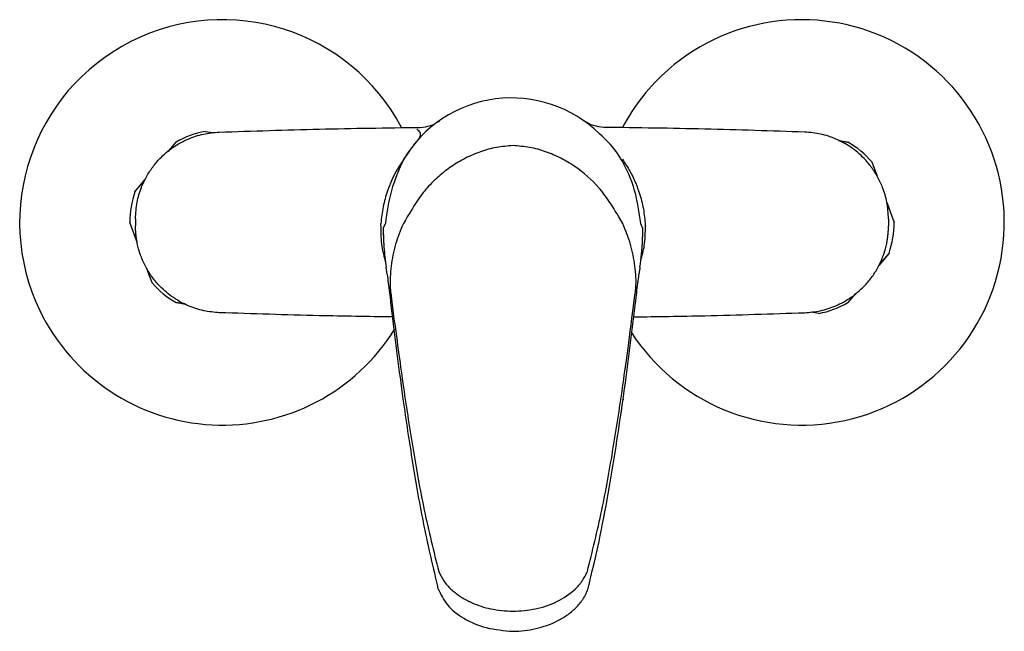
# Model space of a CAD drawing. Header units: millimetres. Extents: x 3958.097 to 3958.267, y 1998.767 to 1998.872.
import ezdxf

# ---------------------------------------------------------------- set-up
doc = ezdxf.new("R2010")
doc.units = ezdxf.units.MM
doc.layers.add('SANINDUSA', color=3, linetype='Continuous')

msp = doc.modelspace()

# ---------------------------------------------------------------- linework, layer by layer
at = {"layer": 'SANINDUSA'}
for p, q in [((3958.128785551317, 1998.853142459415), (3958.13007736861, 1998.852922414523)), ((3958.23828984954, 1998.851523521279), (3958.239762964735, 1998.85127259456)), ((3958.122455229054, 1998.849704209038), (3958.123762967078, 1998.851281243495)), ((3958.24388611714, 1998.847853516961), (3958.244756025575, 1998.845506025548)), ((3958.116654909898, 1998.842709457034), (3958.118426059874, 1998.844845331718)), ((3958.246489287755, 1998.840828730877), (3958.247755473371, 1998.83741186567)), ((3958.116755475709, 1998.83802338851), (3958.116755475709, 1998.836817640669)), ((3958.246755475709, 1998.83802338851), (3958.246755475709, 1998.836817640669)), ((3958.117020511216, 1998.834015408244), (3958.115755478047, 1998.837429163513)), ((3958.24685604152, 1998.832131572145), (3958.245077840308, 1998.829987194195)), ((3958.11962483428, 1998.826987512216), (3958.118754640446, 1998.829335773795)), ((3958.241068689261, 1998.82515245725), (3958.23974798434, 1998.823559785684)), ((3958.12537161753, 1998.823291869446), (3958.12374798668, 1998.823568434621)), ((3958.234725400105, 1998.821698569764), (3958.23337208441, 1998.821929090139))]:
    msp.add_line(p, q, dxfattribs=at)
for centre, radius, start, end in [((3958.131755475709, 1998.837420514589), 0.03500000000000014, 27.91052545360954, 205.7838716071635), ((3958.231755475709, 1998.837420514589), 0.03500000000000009, 212.7724285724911, 131.1328427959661), ((3958.231755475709, 1998.837420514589), 0.03500000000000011, 131.1328427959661, 152.0504874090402), ((3958.18169042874, 1998.837223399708), 0.02168626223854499, 45.66997887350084, 149.2276278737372), ((3958.131755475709, 1998.837420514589), 0.01600000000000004, 100.6972978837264, 119.9690282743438), ((3958.185766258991, 1998.83938321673), 0.01735022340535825, 33.19897838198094, 50.31908542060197), ((3958.231755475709, 1998.837420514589), 0.01599999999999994, 40.69729783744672, 59.96902828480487), ((3958.131755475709, 1998.837420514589), 0.01600000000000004, 160.6972978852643, 179.9690283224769), ((3958.231755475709, 1998.837420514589), 0.01599999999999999, 340.6972978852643, 359.9690283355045), ((3958.131755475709, 1998.837420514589), 0.01600000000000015, 220.6972978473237, 239.9690282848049), ((3958.231755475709, 1998.837420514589), 0.01600000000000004, 280.6972979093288, 299.9690282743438), ((3958.131755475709, 1998.837420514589), 0.03500000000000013, 205.7838716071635, 328.3005100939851)]:
    msp.add_arc(centre, radius, start, end, dxfattribs=at)
for points, knots in [([(3958.165884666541, 1998.85383108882), (3958.166495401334, 1998.853885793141), (3958.167716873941, 1998.853995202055), (3958.16876864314, 1998.854625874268), (3958.169294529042, 1998.854941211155)], [0, 0, 0, 0, 0.4999987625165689, 0.9999999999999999, 0.9999999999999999, 0.9999999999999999, 0.9999999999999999]), ([(3958.197626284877, 1998.85383108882), (3958.197015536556, 1998.853885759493), (3958.195794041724, 1998.853995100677), (3958.194742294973, 1998.854625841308), (3958.194216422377, 1998.854941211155)], [0, 0, 0, 0, 0.5000007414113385, 1, 1, 1, 1]), ([(3958.131217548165, 1998.853013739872), (3958.136955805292, 1998.853202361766), (3958.148433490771, 1998.853579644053), (3958.160067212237, 1998.853747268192), (3958.165884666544, 1998.853831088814)], [0, 0, 0, 0, 0.4999489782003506, 1, 1, 1, 1]), ([(3958.163057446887, 1998.848318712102), (3958.163754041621, 1998.849224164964), (3958.164492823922, 1998.850397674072), (3958.165632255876, 1998.851731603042), (3958.165983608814, 1998.852347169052), (3958.166006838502, 1998.85293567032), (3958.165570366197, 1998.853312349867), (3958.165345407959, 1998.853506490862)], [0, 0, 0, 0, 0.2675809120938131, 0.4086333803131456, 0.5823371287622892, 0.7847361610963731, 1, 1, 1, 1]), ([(3958.232293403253, 1998.853013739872), (3958.226555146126, 1998.853202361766), (3958.215077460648, 1998.853579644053), (3958.203443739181, 1998.853747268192), (3958.197626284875, 1998.853831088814)], [0, 0, 0, 0, 0.4999489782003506, 1, 1, 1, 1]), ([(3958.116755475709, 1998.83802338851), (3958.116809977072, 1998.838997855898), (3958.116913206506, 1998.840843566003), (3958.117648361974, 1998.843286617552), (3958.118587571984, 1998.845304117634), (3958.119671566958, 1998.84698169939), (3958.121166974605, 1998.848744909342), (3958.123186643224, 1998.850458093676), (3958.125749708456, 1998.851861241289), (3958.128453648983, 1998.852765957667), (3958.130294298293, 1998.852930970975), (3958.131217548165, 1998.853013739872)], [0, 0, 0, 0, 0.1269321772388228, 0.2404185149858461, 0.3301559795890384, 0.4167076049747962, 0.500117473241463, 0.6311319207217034, 0.7595782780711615, 0.8794070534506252, 1, 1, 1, 1]), ([(3958.246755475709, 1998.83802338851), (3958.246700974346, 1998.838997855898), (3958.246597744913, 1998.840843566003), (3958.245862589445, 1998.843286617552), (3958.244923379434, 1998.845304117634), (3958.24383938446, 1998.84698169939), (3958.242343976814, 1998.848744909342), (3958.240324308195, 1998.850458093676), (3958.237761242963, 1998.851861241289), (3958.235057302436, 1998.852765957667), (3958.233216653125, 1998.852930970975), (3958.232293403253, 1998.853013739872)], [0, 0, 0, 0, 0.1269321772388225, 0.240418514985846, 0.330155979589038, 0.416707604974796, 0.5001174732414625, 0.6311319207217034, 0.7595782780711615, 0.8794070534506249, 1, 1, 1, 1]), ([(3958.18193547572, 1998.850676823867), (3958.180977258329, 1998.850601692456), (3958.179072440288, 1998.850452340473), (3958.176309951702, 1998.849682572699), (3958.173699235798, 1998.84857158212), (3958.171276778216, 1998.847126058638), (3958.16907707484, 1998.845400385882), (3958.166432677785, 1998.842823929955), (3958.16491163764, 1998.840502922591), (3958.162995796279, 1998.837227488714)], [0, 0, 0, 0, 0.1276912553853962, 0.2538344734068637, 0.3803959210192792, 0.5062647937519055, 0.6306313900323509, 0.7550614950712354, 0.9999999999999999, 0.9999999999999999, 0.9999999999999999, 0.9999999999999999]), ([(3958.200875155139, 1998.837227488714), (3958.198960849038, 1998.840493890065), (3958.196928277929, 1998.843581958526), (3958.193403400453, 1998.846631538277), (3958.190196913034, 1998.848562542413), (3958.187580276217, 1998.849676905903), (3958.184807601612, 1998.850451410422), (3958.182895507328, 1998.850601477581), (3958.181935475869, 1998.850676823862)], [0, 0, 0, 0, 0.2440987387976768, 0.4926461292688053, 0.6179497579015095, 0.7451065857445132, 0.8720221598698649, 1, 1, 1, 1]), ([(3958.163057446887, 1998.848318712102), (3958.162613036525, 1998.847644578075), (3958.161485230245, 1998.845933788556), (3958.160288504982, 1998.843166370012), (3958.159421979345, 1998.840114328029), (3958.159217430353, 1998.838195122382), (3958.15911429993, 1998.837227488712)], [0, 0, 0, 0, 0.2020607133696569, 0.5127813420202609, 0.7543519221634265, 1, 1, 1, 1]), ([(3958.163057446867, 1998.848318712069), (3958.162263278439, 1998.846544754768), (3958.160675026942, 1998.842997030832), (3958.160152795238, 1998.839150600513), (3958.159891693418, 1998.837227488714)], [0, 0, 0, 0, 0.5000268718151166, 1, 1, 1, 1]), ([(3958.203979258, 1998.837227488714), (3958.20371803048, 1998.839150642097), (3958.203195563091, 1998.842997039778), (3958.201607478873, 1998.846544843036), (3958.200284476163, 1998.848883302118)], [0, 0, 0, 0, 0.4999881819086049, 0.9999999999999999, 0.9999999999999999, 0.9999999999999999, 0.9999999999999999]), ([(3958.20081341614, 1998.848318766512), (3958.201257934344, 1998.847644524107), (3958.202387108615, 1998.845931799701), (3958.203582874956, 1998.843162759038), (3958.204451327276, 1998.840111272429), (3958.204654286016, 1998.838194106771), (3958.204756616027, 1998.837227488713)], [0, 0, 0, 0, 0.202091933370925, 0.5133580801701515, 0.7546394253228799, 1, 1, 1, 1]), ([(3958.246478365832, 1998.840858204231), (3958.246593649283, 1998.840547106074), (3958.247030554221, 1998.83936809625), (3958.247448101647, 1998.83824132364), (3958.247755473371, 1998.83741186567)], [0, 0, 0, 0, 0.2638639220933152, 1, 1, 1, 1]), ([(3958.117020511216, 1998.834015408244), (3958.116909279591, 1998.834315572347), (3958.116476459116, 1998.835483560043), (3958.116062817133, 1998.836599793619), (3958.115755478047, 1998.837429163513)], [0, 0, 0, 0, 0.2569925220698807, 1, 1, 1, 1]), ([(3958.131217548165, 1998.821827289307), (3958.130320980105, 1998.821906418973), (3958.128483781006, 1998.822068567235), (3958.125793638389, 1998.822959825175), (3958.123204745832, 1998.824370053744), (3958.121171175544, 1998.826088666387), (3958.11967670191, 1998.827854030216), (3958.118593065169, 1998.829530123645), (3958.117803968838, 1998.831207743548), (3958.117321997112, 1998.832670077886), (3958.11710086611, 1998.833592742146), (3958.116970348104, 1998.834267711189), (3958.116878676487, 1998.834854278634), (3958.116804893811, 1998.835544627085), (3958.116762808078, 1998.836194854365), (3958.116757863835, 1998.836614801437), (3958.116755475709, 1998.836817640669)], [0, 0, 0, 0, 0.1170821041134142, 0.2399183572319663, 0.366380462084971, 0.4997327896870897, 0.5844239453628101, 0.6673368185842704, 0.7593541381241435, 0.8253889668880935, 0.8678315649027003, 0.8830143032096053, 0.9150524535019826, 0.9452294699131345, 0.9735452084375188, 1, 1, 1, 1]), ([(3958.159086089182, 1998.836740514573), (3958.159098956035, 1998.83556352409), (3958.159121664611, 1998.833486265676), (3958.159669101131, 1998.831485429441), (3958.159906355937, 1998.830618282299)], [0, 0, 0, 0, 0.5666076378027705, 0.9999999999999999, 0.9999999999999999, 0.9999999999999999, 0.9999999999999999]), ([(3958.159521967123, 1998.836476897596), (3958.15952168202, 1998.836475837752), (3958.159521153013, 1998.83647387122), (3958.159520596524, 1998.836470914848), (3958.159520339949, 1998.836469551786)], [0, 0, 0, 0, 0.538940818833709, 1, 1, 1, 1]), ([(3958.159520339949, 1998.836469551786), (3958.159520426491, 1998.836469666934), (3958.159520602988, 1998.836469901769), (3958.159520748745, 1998.836469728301), (3958.159520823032, 1998.83646963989)], [0, 0, 0, 0, 0.4903346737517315, 1, 1, 1, 1]), ([(3958.159520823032, 1998.83646963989), (3958.159521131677, 1998.836468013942), (3958.159521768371, 1998.836464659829), (3958.159522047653, 1998.836458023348), (3958.15952219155, 1998.836454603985)], [0, 0, 0, 0, 0.4847625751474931, 1, 1, 1, 1]), ([(3958.159521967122, 1998.836476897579), (3958.159522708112, 1998.836472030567), (3958.159524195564, 1998.836462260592), (3958.15952476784, 1998.83644441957), (3958.159525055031, 1998.836435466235)], [0, 0, 0, 0, 0.4981601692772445, 1, 1, 1, 1]), ([(3958.15952219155, 1998.836454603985), (3958.159522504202, 1998.836444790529), (3958.159523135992, 1998.836424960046), (3958.159523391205, 1998.836402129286), (3958.159523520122, 1998.836390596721)], [0, 0, 0, 0, 0.4948671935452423, 1, 1, 1, 1]), ([(3958.159523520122, 1998.836390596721), (3958.159526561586, 1998.836076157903), (3958.159532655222, 1998.835446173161), (3958.159547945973, 1998.834778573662), (3958.159573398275, 1998.83443518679), (3958.159574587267, 1998.83441914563)], [0, 0, 0, 0, 0.4871639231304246, 0.9760430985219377, 1, 1, 1, 1]), ([(3958.159525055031, 1998.836435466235), (3958.159525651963, 1998.836410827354), (3958.159526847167, 1998.836361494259), (3958.159527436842, 1998.83630670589), (3958.159527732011, 1998.836279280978)], [0, 0, 0, 0, 0.499439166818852, 1, 1, 1, 1]), ([(3958.162995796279, 1998.837227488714), (3958.162504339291, 1998.836043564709), (3958.161518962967, 1998.833669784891), (3958.160831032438, 1998.829885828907), (3958.160609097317, 1998.826908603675), (3958.160826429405, 1998.825243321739), (3958.160879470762, 1998.824836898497)], [0, 0, 0, 0, 0.3007510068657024, 0.6030088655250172, 0.9031116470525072, 0.9999999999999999, 0.9999999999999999, 0.9999999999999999, 0.9999999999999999]), ([(3958.202991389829, 1998.82482953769), (3958.203044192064, 1998.825233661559), (3958.203262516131, 1998.826904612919), (3958.203040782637, 1998.82987998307), (3958.202351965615, 1998.833668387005), (3958.201368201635, 1998.83603925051), (3958.200875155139, 1998.837227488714)], [0, 0, 0, 0, 0.09628798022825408, 0.3981267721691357, 0.698350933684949, 1, 1, 1, 1]), ([(3958.203993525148, 1998.830792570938), (3958.204230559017, 1998.831655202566), (3958.204764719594, 1998.833599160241), (3958.204777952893, 1998.835617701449), (3958.204785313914, 1998.83674051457)], [0, 0, 0, 0, 0.4437502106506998, 1, 1, 1, 1]), ([(3958.204330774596, 1998.835360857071), (3958.204335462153, 1998.83553844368), (3958.204344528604, 1998.835881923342), (3958.204338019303, 1998.836324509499), (3958.204349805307, 1998.83641302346), (3958.204350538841, 1998.83641853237)], [0, 0, 0, 0, 0.5009640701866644, 0.9689411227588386, 1, 1, 1, 1]), ([(3958.232293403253, 1998.821827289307), (3958.233189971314, 1998.821906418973), (3958.235027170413, 1998.822068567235), (3958.237717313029, 1998.822959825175), (3958.240306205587, 1998.824370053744), (3958.242339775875, 1998.826088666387), (3958.243834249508, 1998.827854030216), (3958.24491788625, 1998.829530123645), (3958.24570698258, 1998.831207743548), (3958.246188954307, 1998.832670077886), (3958.246410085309, 1998.833592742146), (3958.246540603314, 1998.834267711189), (3958.246632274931, 1998.834854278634), (3958.246706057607, 1998.835544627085), (3958.24674814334, 1998.836194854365), (3958.246753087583, 1998.836614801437), (3958.246755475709, 1998.836817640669)], [0, 0, 0, 0, 0.1170821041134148, 0.239918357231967, 0.3663804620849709, 0.4997327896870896, 0.58442394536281, 0.6673368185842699, 0.7593541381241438, 0.8253889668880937, 0.8678315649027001, 0.8830143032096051, 0.9150524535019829, 0.9452294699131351, 0.9735452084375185, 1, 1, 1, 1]), ([(3958.159529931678, 1998.836060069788), (3958.159530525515, 1998.836004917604), (3958.159531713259, 1998.83589460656), (3958.159533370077, 1998.835782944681), (3958.159534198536, 1998.835727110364)], [0, 0, 0, 0, 0.4999697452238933, 1, 1, 1, 1]), ([(3958.159535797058, 1998.835631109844), (3958.159538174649, 1998.835508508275), (3958.159542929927, 1998.835263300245), (3958.159550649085, 1998.835016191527), (3958.159554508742, 1998.834892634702)], [0, 0, 0, 0, 0.4999900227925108, 1, 1, 1, 1]), ([(3958.159558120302, 1998.834787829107), (3958.159569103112, 1998.834513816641), (3958.159591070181, 1998.833965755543), (3958.159628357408, 1998.833412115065), (3958.159647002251, 1998.83313527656)], [0, 0, 0, 0, 0.4999670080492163, 0.9999999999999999, 0.9999999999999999, 0.9999999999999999, 0.9999999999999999]), ([(3958.204237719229, 1998.833325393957), (3958.20425217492, 1998.833549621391), (3958.204281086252, 1998.833998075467), (3958.204299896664, 1998.834443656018), (3958.204309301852, 1998.8346664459)], [0, 0, 0, 0, 0.5000008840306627, 0.9999999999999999, 0.9999999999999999, 0.9999999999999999, 0.9999999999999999]), ([(3958.159647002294, 1998.83313527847), (3958.159692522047, 1998.83257219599), (3958.159783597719, 1998.831445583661), (3958.159943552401, 1998.830287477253), (3958.1600235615, 1998.829708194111)], [0, 0, 0, 0, 0.4998014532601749, 0.9999999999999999, 0.9999999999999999, 0.9999999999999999, 0.9999999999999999]), ([(3958.203979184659, 1998.830666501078), (3958.204025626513, 1998.831053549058), (3958.204118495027, 1998.831827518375), (3958.20418077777, 1998.832587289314), (3958.204211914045, 1998.832967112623)], [0, 0, 0, 0, 0.5000818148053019, 1, 1, 1, 1]), ([(3958.203847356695, 1998.82970800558), (3958.203839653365, 1998.829656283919), (3958.203828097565, 1998.82957869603), (3958.203814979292, 1998.829488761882), (3958.203808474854, 1998.829443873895), (3958.203805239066, 1998.829421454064), (3958.20380362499, 1998.829410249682), (3958.203802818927, 1998.829404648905), (3958.203802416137, 1998.829401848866), (3958.203802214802, 1998.829400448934), (3958.20380211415, 1998.829399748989), (3958.203802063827, 1998.829399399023), (3958.203802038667, 1998.829399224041), (3958.203802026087, 1998.82939913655), (3958.203802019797, 1998.829399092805), (3958.203802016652, 1998.829399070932), (3958.203787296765, 1998.829296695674), (3958.203743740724, 1998.828987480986), (3958.203704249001, 1998.828681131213), (3958.203677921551, 1998.828476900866)], [0, 0, 0, 0, 0.1249827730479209, 0.1874871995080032, 0.21874246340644, 0.2343708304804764, 0.2421851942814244, 0.2460924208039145, 0.2480460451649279, 0.2490228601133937, 0.2495112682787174, 0.2497554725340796, 0.2498775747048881, 0.2499386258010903, 0.2499691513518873, 0.2499844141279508, 0.2499920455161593, 0.5000016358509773, 0.9999999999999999, 0.9999999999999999, 0.9999999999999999, 0.9999999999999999]), ([(3958.203847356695, 1998.82970800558), (3958.203870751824, 1998.829868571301), (3958.203917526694, 1998.830189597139), (3958.203958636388, 1998.83050756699), (3958.203979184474, 1998.830666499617)], [0, 0, 0, 0, 0.5001644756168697, 1, 1, 1, 1]), ([(3958.16019297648, 1998.828477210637), (3958.160322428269, 1998.827437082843), (3958.16058109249, 1998.825358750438), (3958.160876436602, 1998.822911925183), (3958.16102397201, 1998.82168964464)], [0, 0, 0, 0, 0.5004626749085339, 1, 1, 1, 1]), ([(3958.202846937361, 1998.8216892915), (3958.202994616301, 1998.822912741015), (3958.203289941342, 1998.825359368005), (3958.203548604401, 1998.827437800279), (3958.203677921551, 1998.828476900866)], [0, 0, 0, 0, 0.5000555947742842, 1, 1, 1, 1]), ([(3958.194769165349, 1998.777118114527), (3958.195635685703, 1998.780625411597), (3958.197369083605, 1998.787641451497), (3958.199285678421, 1998.798536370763), (3958.200987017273, 1998.809590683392), (3958.20197546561, 1998.817081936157), (3958.202991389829, 1998.82482953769)], [0, 0, 0, 0, 0.2498940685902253, 0.4998911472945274, 0.7499365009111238, 1, 1, 1, 1]), ([(3958.161164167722, 1998.821092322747), (3958.1569247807, 1998.821155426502), (3958.146871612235, 1998.821305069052), (3958.13695332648, 1998.821635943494), (3958.131217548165, 1998.821827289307)], [0, 0, 0, 0, 0.4216966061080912, 1, 1, 1, 1]), ([(3958.16102397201, 1998.82168964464), (3958.16131945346, 1998.819246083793), (3958.161910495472, 1998.814358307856), (3958.162588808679, 1998.809379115), (3958.16292801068, 1998.806889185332)], [0, 0, 0, 0, 0.499933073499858, 1, 1, 1, 1]), ([(3958.161171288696, 1998.822267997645), (3958.161895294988, 1998.817083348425), (3958.162883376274, 1998.809594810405), (3958.164584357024, 1998.798542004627), (3958.166500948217, 1998.787645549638), (3958.168234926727, 1998.780626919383), (3958.16910179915, 1998.777118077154)], [0, 0, 0, 0, 0.2499686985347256, 0.4999266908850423, 0.7499970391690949, 1, 1, 1, 1]), ([(3958.200942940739, 1998.806889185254), (3958.201282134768, 1998.809379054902), (3958.201960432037, 1998.814358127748), (3958.202551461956, 1998.81924578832), (3958.202846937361, 1998.8216892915)], [0, 0, 0, 0, 0.5000669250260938, 1, 1, 1, 1]), ([(3958.202707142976, 1998.821098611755), (3958.206826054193, 1998.821160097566), (3958.21675856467, 1998.821308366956), (3958.226557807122, 1998.821635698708), (3958.232293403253, 1998.821827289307)], [0, 0, 0, 0, 0.4146898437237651, 1, 1, 1, 1]), ([(3958.162928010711, 1998.806889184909), (3958.163462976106, 1998.803224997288), (3958.164528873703, 1998.795924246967), (3958.166446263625, 1998.784991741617), (3958.168135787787, 1998.777782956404), (3958.168977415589, 1998.774191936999)], [0, 0, 0, 0, 0.3358427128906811, 0.6691534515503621, 1, 1, 1, 1]), ([(3958.194895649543, 1998.774185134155), (3958.195543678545, 1998.776903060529), (3958.196839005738, 1998.782335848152), (3958.198923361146, 1998.793254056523), (3958.200135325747, 1998.801436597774), (3958.20094294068, 1998.806889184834)], [0, 0, 0, 0, 0.2503794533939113, 0.5004765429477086, 1, 1, 1, 1]), ([(3958.200942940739, 1998.806889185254), (3958.200939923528, 1998.806834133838), (3958.200936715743, 1998.806775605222), (3958.200859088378, 1998.806738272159), (3958.200854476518, 1998.806736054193)], [0, 0, 0, 0, 0.940589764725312, 1, 1, 1, 1]), ([(3958.169106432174, 1998.777120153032), (3958.169374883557, 1998.776574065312), (3958.169911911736, 1998.775481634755), (3958.171175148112, 1998.774074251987), (3958.172413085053, 1998.77308316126), (3958.173363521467, 1998.772490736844), (3958.17385570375, 1998.772219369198), (3958.174106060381, 1998.772089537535), (3958.174231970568, 1998.772026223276), (3958.174295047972, 1998.771994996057), (3958.174326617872, 1998.771979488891), (3958.174342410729, 1998.771971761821), (3958.174350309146, 1998.771967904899), (3958.174354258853, 1998.77196597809), (3958.174356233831, 1998.771965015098), (3958.174357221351, 1998.771964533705), (3958.174357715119, 1998.771964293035), (3958.174357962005, 1998.771964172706), (3958.174358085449, 1998.771964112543), (3958.17435814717, 1998.771964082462), (3958.174358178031, 1998.771964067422), (3958.174358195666, 1998.771964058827), (3958.174375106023, 1998.771955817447), (3958.174538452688, 1998.771876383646), (3958.175707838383, 1998.771334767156), (3958.178185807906, 1998.770512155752), (3958.180624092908, 1998.770349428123), (3958.181935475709, 1998.770261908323)], [0, 0, 0, 0, 0.1249391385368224, 0.249936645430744, 0.3749826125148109, 0.4374772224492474, 0.4688576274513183, 0.4845312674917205, 0.492351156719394, 0.4962571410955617, 0.4982091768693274, 0.4991849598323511, 0.4996727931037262, 0.4999166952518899, 0.5000386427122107, 0.5000996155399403, 0.500130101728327, 0.5001453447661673, 0.5001529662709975, 0.5001567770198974, 0.5001586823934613, 0.5001596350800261, 0.5001605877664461, 0.5038128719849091, 0.5354297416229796, 0.7501401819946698, 1, 1, 1, 1]), ([(3958.181935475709, 1998.770261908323), (3958.183243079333, 1998.770350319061), (3958.18586579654, 1998.770527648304), (3958.189587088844, 1998.771820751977), (3958.192022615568, 1998.773425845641), (3958.193211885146, 1998.774666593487), (3958.193559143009, 1998.775084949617), (3958.193723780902, 1998.775300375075), (3958.193804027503, 1998.77540985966), (3958.193843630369, 1998.775465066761), (3958.19386330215, 1998.775492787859), (3958.193873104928, 1998.775506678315), (3958.193877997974, 1998.775513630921), (3958.193880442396, 1998.775517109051), (3958.19388166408, 1998.775518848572), (3958.193882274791, 1998.775519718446), (3958.193882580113, 1998.775520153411), (3958.193882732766, 1998.775520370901), (3958.193882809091, 1998.775520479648), (3958.193882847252, 1998.775520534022), (3958.193882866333, 1998.775520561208), (3958.193882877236, 1998.775520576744), (3958.193904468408, 1998.775551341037), (3958.194091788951, 1998.775821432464), (3958.194416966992, 1998.776347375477), (3958.194649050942, 1998.776863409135), (3958.194764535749, 1998.777120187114)], [0, 0, 0, 0, 0.2492656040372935, 0.4999628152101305, 0.7495048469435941, 0.812126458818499, 0.8433683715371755, 0.8590440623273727, 0.8668994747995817, 0.8708320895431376, 0.8727996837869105, 0.8737837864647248, 0.8742759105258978, 0.8745219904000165, 0.8746450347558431, 0.8747065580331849, 0.8747373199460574, 0.8747527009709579, 0.8747603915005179, 0.8747642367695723, 0.8747661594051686, 0.8747671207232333, 0.8747680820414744, 0.882380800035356, 0.9414727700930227, 1, 1, 1, 1]), ([(3958.168977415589, 1998.774191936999), (3958.169476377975, 1998.773153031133), (3958.170473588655, 1998.771135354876), (3958.173497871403, 1998.768851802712), (3958.177395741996, 1998.767187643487), (3958.180372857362, 1998.766941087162), (3958.181938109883, 1998.766811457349)], [0, 0, 0, 0, 0.2098470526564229, 0.4459206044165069, 0.7086864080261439, 1, 1, 1, 1]), ([(3958.181932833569, 1998.76681145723), (3958.182595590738, 1998.76684011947), (3958.18391546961, 1998.766897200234), (3958.186518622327, 1998.767359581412), (3958.189027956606, 1998.768229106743), (3958.191273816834, 1998.769557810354), (3958.192781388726, 1998.770795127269), (3958.19384467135, 1998.772058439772), (3958.194423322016, 1998.77305366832), (3958.194663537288, 1998.773582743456), (3958.194768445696, 1998.773844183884), (3958.194811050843, 1998.773961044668), (3958.194895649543, 1998.774185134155)], [0, 0, 0, 0, 0.1243280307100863, 0.2475988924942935, 0.4958847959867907, 0.6203966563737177, 0.7454385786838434, 0.8719711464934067, 0.9431102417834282, 0.9748261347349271, 0.9889040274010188, 1, 1, 1, 1])]:
    msp.add_open_spline(points, degree=3, knots=knots, dxfattribs=at)
for points in [[(3958.238138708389, 1998.85154926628), (3958.239762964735, 1998.85127259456)], [(3958.122455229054, 1998.849704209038), (3958.123762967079, 1998.851281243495)], [(3958.24388611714, 1998.84785351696), (3958.244778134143, 1998.845446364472)], [(3958.116654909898, 1998.842709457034), (3958.118426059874, 1998.844845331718)], [(3958.159086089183, 1998.836740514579), (3958.15911429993, 1998.837227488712)], [(3958.159891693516, 1998.83722748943), (3958.159521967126, 1998.836476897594)], [(3958.159527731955, 1998.836279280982), (3958.159529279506, 1998.836124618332)], [(3958.204350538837, 1998.83641853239), (3958.203979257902, 1998.837227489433)], [(3958.204756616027, 1998.837227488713), (3958.204785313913, 1998.836740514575)], [(3958.159529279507, 1998.836124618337), (3958.159529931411, 1998.836060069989)], [(3958.159533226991, 1998.835514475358), (3958.159554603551, 1998.835056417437)], [(3958.159534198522, 1998.835727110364), (3958.159535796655, 1998.835631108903)], [(3958.159554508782, 1998.834892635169), (3958.159558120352, 1998.834787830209)], [(3958.204309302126, 1998.834666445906), (3958.204319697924, 1998.83496109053)], [(3958.204319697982, 1998.834961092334), (3958.204328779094, 1998.835278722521)], [(3958.204328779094, 1998.835278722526), (3958.204330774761, 1998.83536085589)], [(3958.204211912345, 1998.832967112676), (3958.2042377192, 1998.833325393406)], [(3958.24685604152, 1998.832131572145), (3958.245077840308, 1998.829987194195)], [(3958.16019297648, 1998.828477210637), (3958.1600235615, 1998.829708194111)], [(3958.11962483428, 1998.826987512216), (3958.118738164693, 1998.829380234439)], [(3958.160879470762, 1998.824836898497), (3958.161171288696, 1998.822267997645)], [(3958.241068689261, 1998.82515245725), (3958.23974798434, 1998.823559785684)], [(3958.12537161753, 1998.823291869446), (3958.12374798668, 1998.823568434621)]]:
    msp.add_open_spline(points, degree=1, dxfattribs=at)

doc.saveas('drawing.dxf')
